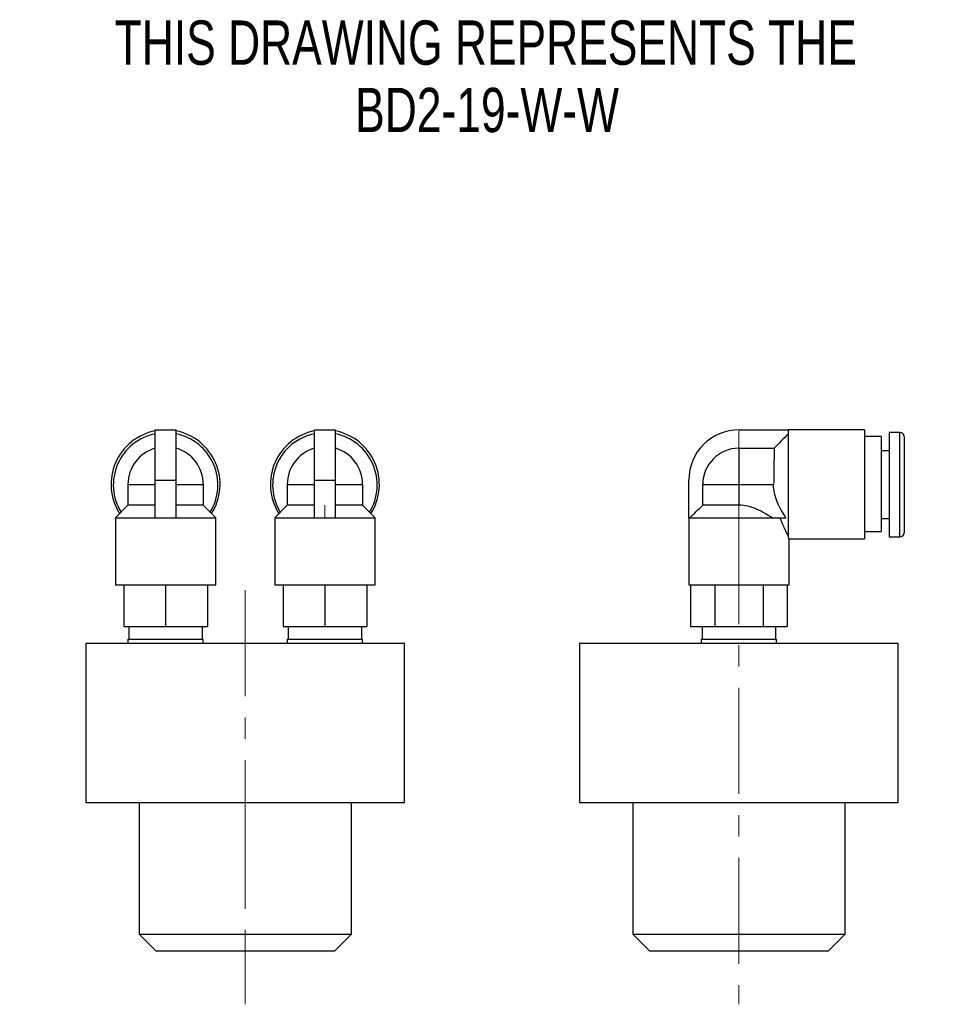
# Model space of a CAD drawing. Header units: inches. Extents: x 0.62 to 9.76, y 0.38 to 8.14.
# Tile 1 of 2: x 0.62 to 5, y 2.74 to 7.38. Entities that reach past the tile are written whole.
import ezdxf

# ---------------------------------------------------------------- set-up
doc = ezdxf.new("R2010")
doc.units = ezdxf.units.IN
doc.header["$MEASUREMENT"] = 0
doc.linetypes.add('CENTERX2', pattern=[0.8, 0.5, -0.1, 0.1, -0.1])
doc.layers.add('FORMAT', color=7, linetype='Continuous')
doc.styles.add('SLDTEXTSTYLE0', font='TXT', dxfattribs={"width": 0.75})

msp = doc.modelspace()

# ---------------------------------------------------------------- linework, layer by layer
at = {"color": 7, "linetype": 'Continuous', "lineweight": 25}
for p, q in [((1.2551, 5.2112), (1.2551, 5.4474)), ((1.2551, 5.4474), (1.3535, 5.4474)), ((1.3535, 5.2112), (1.3535, 5.4474)), ((2.0051, 5.4474), (2.1035, 5.4474)), ((2.0051, 5.2112), (2.0051, 5.4474)), ((2.1035, 5.2112), (2.1035, 5.4474)), ((4.0037, 5.4474), (4.2359, 5.4474)), ((4.5942, 5.4474), (4.2359, 5.4474)), ((4.2359, 5.4474), (4.2359, 5.4426)), ((4.2359, 5.4426), (4.2359, 4.938)), ((4.5942, 5.4474), (4.5942, 4.9344)), ((4.7615, 5.4356), (4.7103, 5.4356)), ((4.7103, 5.4356), (4.7103, 4.9435)), ((4.7615, 4.9435), (4.7615, 5.4356)), ((4.6729, 5.4158), (4.5942, 5.4158)), ((4.6729, 5.4158), (4.6729, 4.969)), ((4.7812, 5.4159), (4.7812, 4.9632)), ((4.0037, 5.3611), (4.0037, 5.1909)), ((4.0037, 5.3611), (4.1697, 5.3611)), ((4.7103, 5.349), (4.6729, 5.349)), ((1.2551, 5.2112), (1.3535, 5.2112)), ((1.2551, 5.0334), (1.2551, 5.2112)), ((1.3535, 5.0334), (1.3535, 5.2112)), ((2.0051, 5.2112), (2.1035, 5.2112)), ((2.0051, 5.0334), (2.0051, 5.2112)), ((2.1035, 5.0334), (2.1035, 5.2112)), ((3.7674, 5.0334), (3.7674, 5.2112)), ((1.1272, 5.1909), (1.2551, 5.1909)), ((1.1272, 5.1909), (1.1272, 5.0925)), ((1.3535, 5.1909), (1.4815, 5.1909)), ((1.4815, 5.1909), (1.4815, 5.0925)), ((1.8772, 5.1909), (1.8772, 5.0925)), ((1.8772, 5.1909), (2.0051, 5.1909)), ((2.1035, 5.1909), (2.2315, 5.1909)), ((2.2315, 5.1909), (2.2315, 5.0925)), ((3.8335, 5.1909), (4.0037, 5.1909)), ((3.8335, 5.0925), (3.8335, 5.1909)), ((4.0037, 5.1909), (4.0037, 5.0925)), ((4.0037, 5.1909), (4.1671, 5.1909)), ((1.1272, 5.0925), (1.0681, 5.0334)), ((1.2551, 5.0925), (1.1272, 5.0925)), ((1.4815, 5.0925), (1.3535, 5.0925)), ((1.5405, 5.0334), (1.4815, 5.0925)), ((1.8772, 5.0925), (1.8181, 5.0334)), ((2.0051, 5.0925), (1.8772, 5.0925)), ((2.2315, 5.0925), (2.1035, 5.0925)), ((2.2905, 5.0334), (2.2315, 5.0925)), ((4.0037, 5.0925), (3.8335, 5.0925)), ((1.0681, 5.0334), (1.0681, 4.7184)), ((1.0681, 5.0334), (1.2551, 5.0334)), ((1.2551, 5.0334), (1.3043, 5.0334)), ((1.3043, 5.0334), (1.3535, 5.0334)), ((1.3535, 5.0334), (1.5405, 5.0334)), ((1.5405, 4.7184), (1.5405, 5.0334)), ((1.8181, 5.0334), (1.8181, 4.7184)), ((1.8181, 5.0334), (2.0051, 5.0334)), ((2.0051, 5.0334), (2.0543, 5.0334)), ((2.0543, 5.0334), (2.1035, 5.0334)), ((2.1035, 5.0334), (2.2905, 5.0334)), ((2.2905, 4.7184), (2.2905, 5.0334)), ((3.7674, 5.0334), (3.7674, 4.7184)), ((3.7726, 5.0334), (3.7674, 5.0334)), ((3.7726, 5.0334), (4.1599, 5.0334)), ((4.1599, 5.0334), (4.2251, 5.0334)), ((4.6729, 5.0301), (4.7103, 5.0301)), ((4.5942, 4.969), (4.6729, 4.969)), ((4.2394, 4.9344), (4.5942, 4.9344)), ((4.2399, 4.7184), (4.2399, 4.9348)), ((4.7103, 4.9435), (4.7615, 4.9435)), ((1.0681, 4.7184), (1.5405, 4.7184)), ((1.1075, 4.7184), (1.1075, 4.5216)), ((1.3043, 4.7184), (1.3043, 4.5216)), ((1.5012, 4.7184), (1.5012, 4.5216)), ((1.8181, 4.7184), (2.2905, 4.7184)), ((1.8575, 4.7184), (1.8575, 4.5216)), ((2.0543, 4.7184), (2.0543, 4.5216)), ((2.2512, 4.7184), (2.2512, 4.5216)), ((3.7674, 4.7184), (4.2399, 4.7184)), ((3.7764, 4.7184), (3.7764, 4.5216)), ((3.89, 4.7184), (3.89, 4.5216)), ((4.1173, 4.7184), (4.1173, 4.5216)), ((4.231, 4.7184), (4.231, 4.5216)), ((1.1075, 4.5216), (1.3043, 4.5216)), ((1.1311, 4.5216), (1.1311, 4.4625)), ((1.3043, 4.5216), (1.5012, 4.5216)), ((1.4776, 4.4625), (1.4776, 4.5216)), ((1.8575, 4.5216), (2.0543, 4.5216)), ((1.8811, 4.5216), (1.8811, 4.4625)), ((2.0543, 4.5216), (2.2512, 4.5216)), ((2.2276, 4.4625), (2.2276, 4.5216)), ((3.7764, 4.5216), (3.89, 4.5216)), ((3.8304, 4.5216), (3.8304, 4.4625)), ((3.89, 4.5216), (4.1173, 4.5216)), ((4.1173, 4.5216), (4.231, 4.5216)), ((4.1769, 4.4625), (4.1769, 4.5216)), ((1.1272, 4.4625), (1.1272, 4.4429)), ((1.1272, 4.4625), (1.4815, 4.4625)), ((1.4815, 4.4429), (1.4815, 4.4625)), ((1.8772, 4.4625), (1.8772, 4.4429)), ((1.8772, 4.4625), (2.2315, 4.4625)), ((2.2315, 4.4429), (2.2315, 4.4625)), ((3.8265, 4.4625), (3.8265, 4.4429)), ((3.8265, 4.4625), (4.1808, 4.4625)), ((4.1808, 4.4429), (4.1808, 4.4625)), ((0.9293, 4.4429), (0.9293, 3.6929)), ((0.9293, 4.4429), (1.6793, 4.4429)), ((1.6793, 4.4429), (2.4293, 4.4429)), ((2.4293, 3.6929), (2.4293, 4.4429)), ((3.2537, 4.4429), (3.2537, 3.6929)), ((3.2537, 4.4429), (4.7537, 4.4429)), ((4.7537, 3.6929), (4.7537, 4.4429)), ((0.9293, 3.6929), (2.4293, 3.6929)), ((1.1793, 3.6929), (1.1793, 3.0729)), ((2.1793, 3.0729), (2.1793, 3.6929)), ((3.2537, 3.6929), (4.7537, 3.6929)), ((3.5037, 3.6929), (3.5037, 3.0729)), ((4.5037, 3.0729), (4.5037, 3.6929)), ((1.1793, 3.0729), (1.2593, 2.9929)), ((1.1793, 3.0729), (2.1793, 3.0729)), ((2.0993, 2.9929), (2.1793, 3.0729)), ((3.5037, 3.0729), (3.5837, 2.9929)), ((3.5037, 3.0729), (4.5037, 3.0729)), ((4.4237, 2.9929), (4.5037, 3.0729)), ((2.0993, 2.9929), (1.2593, 2.9929)), ((4.4237, 2.9929), (3.5837, 2.9929))]:
    msp.add_line(p, q, dxfattribs=at)
for centre, radius, start, end in [((1.3043, 5.1909), 0.2565, 101.0615, 212.4632), ((1.3043, 5.1882), 0.2461, 101.537, 211.4588), ((1.3043, 5.1909), 0.2565, 327.5368, 78.9385), ((1.3043, 5.1882), 0.2461, 328.5412, 78.463), ((2.0543, 5.1909), 0.2565, 101.0615, 212.4632), ((2.0543, 5.1882), 0.2461, 101.537, 211.4588), ((2.0543, 5.1909), 0.2565, 327.5368, 78.9385), ((2.0543, 5.1882), 0.2461, 328.5412, 78.463), ((4.0037, 5.2112), 0.2362, 90, 180), ((4.7615, 5.4159), 0.0197, 0, 90), ((1.3043, 5.1909), 0.1772, 106.1276, 180), ((1.3043, 5.1909), 0.1772, 0, 73.8724), ((2.0543, 5.1909), 0.1772, 106.1276, 180), ((2.0543, 5.1909), 0.1772, 0, 73.8724), ((4.0037, 5.1909), 0.1702, 90, 180), ((4.7615, 4.9632), 0.0197, 270, 0)]:
    msp.add_arc(centre, radius, start, end, dxfattribs=at)
for points in [[(4.2359, 5.4292), (4.2138, 5.4066), (4.1916, 5.3839), (4.1697, 5.3611)], [(3.7726, 5.0334), (3.7928, 5.0532), (3.8131, 5.0729), (3.8335, 5.0925)]]:
    msp.add_open_spline(points, degree=3, dxfattribs=at)
for points, knots in [([(4.1697, 5.3611), (4.1696, 5.3585), (4.1696, 5.3551), (4.1695, 5.3469), (4.1694, 5.3421), (4.1692, 5.3314), (4.1691, 5.3254), (4.1689, 5.3121), (4.1688, 5.305), (4.1685, 5.2823), (4.1682, 5.2651), (4.1677, 5.2292), (4.1674, 5.2101), (4.1671, 5.1909)], [0, 0, 0, 0, 0.125, 0.125, 0.25, 0.25, 0.375, 0.375, 0.5, 0.5, 0.75, 0.75, 1, 1, 1, 1]), ([(4.2251, 5.0334), (4.2173, 5.0453), (4.2098, 5.0574), (4.196, 5.0823), (4.1897, 5.0949), (4.1816, 5.1146), (4.1792, 5.1212), (4.1748, 5.1348), (4.1729, 5.1417), (4.1684, 5.1626), (4.1668, 5.1767), (4.1671, 5.1909)], [0, 0, 0, 0, 0.25, 0.25, 0.5, 0.5, 0.625, 0.625, 0.75, 0.75, 1, 1, 1, 1]), ([(4.1599, 5.0334), (4.1363, 5.049), (4.1121, 5.0633), (4.0732, 5.0797), (4.0597, 5.0843), (4.0319, 5.0907), (4.0178, 5.0925), (4.0037, 5.0925)], [0, 0, 0, 0, 0.5, 0.5, 0.75, 0.75, 1, 1, 1, 1]), ([(4.1963, 5.0334), (4.2037, 5.0143), (4.2114, 4.997), (4.222, 4.9742), (4.2254, 4.9671), (4.2314, 4.9549), (4.234, 4.9498), (4.2359, 4.9459)], [0, 0, 0, 0, 0.5, 0.5, 0.75, 0.75, 1, 1, 1, 1]), ([(4.2359, 4.938), (4.2375, 4.9366), (4.2399, 4.9344), (4.2395, 4.9347), (4.2394, 4.9348)], [0, 0, 0, 0, 0.675819, 1, 1, 1, 1])]:
    msp.add_open_spline(points, degree=3, knots=knots, dxfattribs=at)
at = {"layer": 'FORMAT', "linetype": 'CENTERX2', "lineweight": 18}
for p, q in [((4.0037, 5.4409), (4.0037, 5.0925)), ((2.0543, 5.0334), (2.0543, 5.0925)), ((4.0037, 5.0334), (4.0037, 5.0925)), ((4.0037, 5.0334), (4.0037, 2.7429)), ((1.6793, 4.6929), (1.6793, 3.6929)), ((1.6793, 3.6929), (1.6793, 3.0729)), ((1.6793, 3.0729), (1.6793, 2.7429))]:
    msp.add_line(p, q, dxfattribs=at)

# ---------------------------------------------------------------- texts
at = {"layer": 'FORMAT', "attachment_point": 2, "style": 'SLDTEXTSTYLE0'}
for s, insert, char_height in [('THIS DRAWING REPRESENTS THE', (2.8116, 7.3749), 0.208333), ('BD2-19-W-W', (2.8179, 7.0577), 0.20833)]:
    msp.add_mtext(s, dxfattribs=dict(at, insert=insert, char_height=char_height))

doc.saveas('drawing.dxf')
